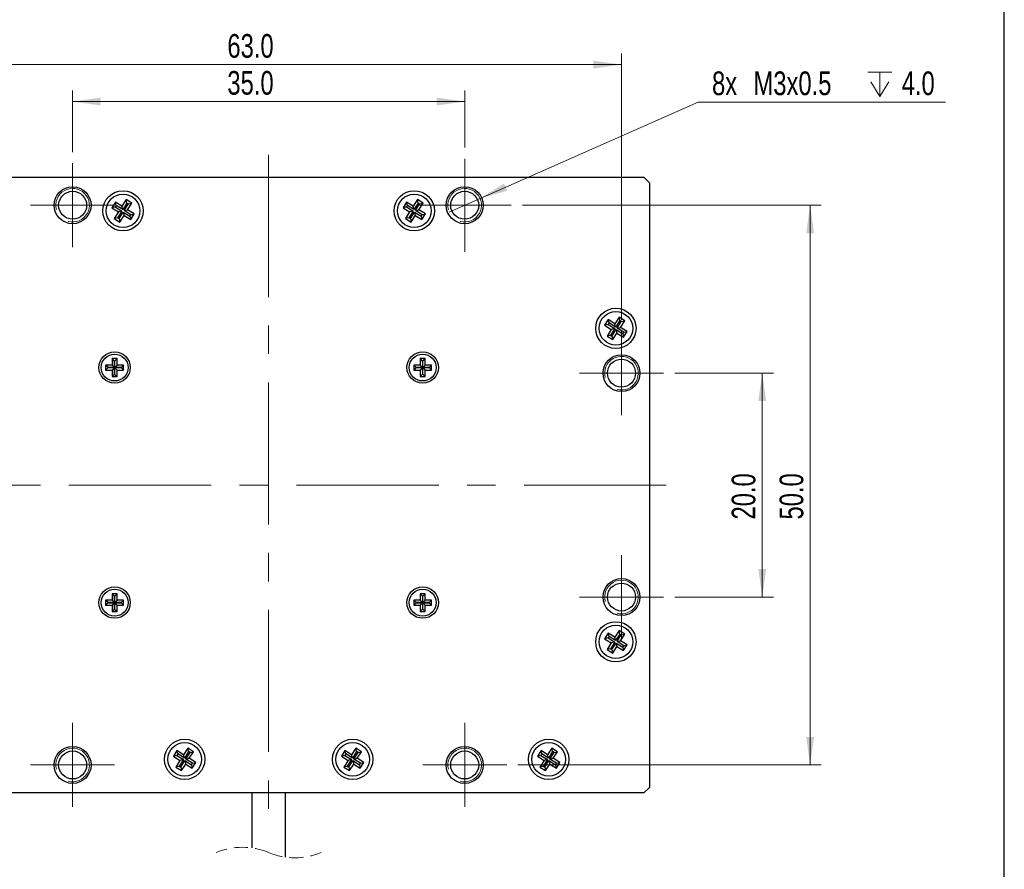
# Model space of a CAD drawing. Header units: millimetres. Extents: x 6 to 294, y 6 to 202.
# Tile 4 of 5: x 203 to 291, y 78 to 153. Entities that reach past the tile are written whole.
import ezdxf

# ---------------------------------------------------------------- set-up
doc = ezdxf.new("R2010")
doc.units = ezdxf.units.MM
doc.linetypes.add('CENTERX2', pattern=[20.32, 12.7, -2.54, 2.54, -2.54])
doc.linetypes.add('HIDDEN', pattern=[1.905, 1.27, -0.635])
doc.styles.add('SLDTEXTSTYLE0', font='TXT', dxfattribs={"width": 0.75})
doc.dimstyles.new('SLDDIMSTYLE5', dxfattribs={"dimtxt": 2.116667, "dimasz": 2.5, "dimexe": 0, "dimexo": 0.0625, "dimgap": 0.529167, "dimtad": 1, "dimdec": 1, "dimrnd": 1e-09, "dimzin": 4, "dimdsep": 46, "dimtxsty": 'SLDTEXTSTYLE0', "dimsah": 1, "dimcen": 0.09, "dimadec": 0, "dimazin": 1, "dimtfac": 1, "dimtdec": 1, "dimtofl": 0, "dimtmove": 0, "dimatfit": 3, "dimfxl": 1, "dimfrac": 2, "dimtolj": 1, "dimtzin": 12, "dimarcsym": 0})
doc.dimstyles.new('SLDDIMSTYLE6', dxfattribs={"dimtxt": 2.116667, "dimasz": 2.5, "dimexe": 0, "dimexo": 0.0625, "dimgap": 0.529167, "dimtad": 0, "dimtih": 1, "dimtoh": 1, "dimdec": 1, "dimrnd": 1e-09, "dimzin": 12, "dimdsep": 46, "dimtxsty": 'SLDTEXTSTYLE0', "dimblk1": 'NONE', "dimsah": 1, "dimcen": 0, "dimadec": 0, "dimazin": 3, "dimtfac": 1, "dimtdec": 1, "dimtmove": 0, "dimatfit": 3, "dimldrblk": 'NONE', "dimfxl": 1, "dimfrac": 2, "dimtolj": 1, "dimtzin": 12, "dimarcsym": 0})

# ---------------------------------------------------------------- blocks, each defined once
blk = doc.blocks.new('_D_10')
at = {"color": 7, "linetype": 'Continuous', "lineweight": 18}
for p, q in [((207.97, 141.655), (207.97, 147.168)), ((242.97, 142.055), (242.97, 147.168)), ((242.97, 146.168), (207.97, 146.168))]:
    blk.add_line(p, q, dxfattribs=at)
for points in [[(207.97, 146.168), (210.47, 145.818), (210.47, 146.518)], [(242.97, 146.168), (240.47, 146.518), (240.47, 145.818)]]:
    blk.add_solid(points, dxfattribs=at)
at = {"color": 7, "linetype": 'Continuous', "lineweight": 18, "insert": (221.784, 148.897), "char_height": 2.1167, "attachment_point": 1, "style": 'SLDTEXTSTYLE0'}
blk.add_mtext('35.0', dxfattribs=at)
blk = doc.blocks.new('_D_11')
at = {"color": 7, "linetype": 'Continuous', "lineweight": 18}
for p, q in [((193.97, 126.655), (193.97, 150.469)), ((256.97, 126.655), (256.97, 150.469)), ((193.97, 149.469), (256.97, 149.469))]:
    blk.add_line(p, q, dxfattribs=at)
for points in [[(193.97, 149.469), (196.47, 149.119), (196.47, 149.819)], [(256.97, 149.469), (254.47, 149.819), (254.47, 149.119)]]:
    blk.add_solid(points, dxfattribs=at)
at = {"color": 7, "linetype": 'Continuous', "lineweight": 18, "insert": (221.784, 152.198), "char_height": 2.1167, "attachment_point": 1, "style": 'SLDTEXTSTYLE0'}
blk.add_mtext('63.0', dxfattribs=at)
blk = doc.blocks.new('_D_12')
at = {"color": 7, "linetype": 'Continuous', "lineweight": 18}
for p, q in [((261.72, 121.905), (270.534, 121.905)), ((269.534, 121.905), (269.534, 101.905)), ((261.72, 101.905), (270.534, 101.905))]:
    blk.add_line(p, q, dxfattribs=at)
for points in [[(269.534, 121.905), (269.184, 119.405), (269.884, 119.405)], [(269.534, 101.905), (269.884, 104.405), (269.184, 104.405)]]:
    blk.add_solid(points, dxfattribs=at)
at = {"color": 7, "linetype": 'Continuous', "lineweight": 18, "insert": (266.806, 108.831), "char_height": 2.1167, "attachment_point": 1, "rotation": 90, "style": 'SLDTEXTSTYLE0'}
blk.add_mtext('20.0', dxfattribs=at)
blk = doc.blocks.new('_D_13')
at = {"color": 7, "linetype": 'Continuous', "lineweight": 18}
for p, q in [((248.12, 136.905), (274.809, 136.905)), ((273.809, 136.905), (273.809, 86.905)), ((247.72, 86.905), (274.809, 86.905))]:
    blk.add_line(p, q, dxfattribs=at)
for points in [[(273.809, 136.905), (273.459, 134.405), (274.159, 134.405)], [(273.809, 86.905), (274.159, 89.405), (273.459, 89.405)]]:
    blk.add_solid(points, dxfattribs=at)
at = {"color": 7, "linetype": 'Continuous', "lineweight": 18, "insert": (271.08, 108.831), "char_height": 2.1167, "attachment_point": 1, "rotation": 90, "style": 'SLDTEXTSTYLE0'}
blk.add_mtext('50.0', dxfattribs=at)
blk = doc.blocks.new('SW_SYMBOL_HOLE_DEPTH')
at = {"color": 0, "linetype": 'Continuous', "lineweight": 18}
for p, q in [((0, 875), (800, 875)), ((400, 875), (400, 75)), ((100, 555), (400, 75)), ((700, 555), (400, 75))]:
    blk.add_line(p, q, dxfattribs=at)
blk = doc.blocks.new('_D_14')
at = {"color": 7, "linetype": 'Continuous', "lineweight": 18}
for p, q in [((244.342, 137.512), (263.802, 146.127)), ((263.802, 146.127), (285.89, 146.127)), ((241.599, 136.298), (244.342, 137.512))]:
    blk.add_line(p, q, dxfattribs=at)
blk.add_solid([(244.342, 137.512), (246.77, 138.204), (246.486, 138.844)], dxfattribs=at)
at = {"color": 7, "linetype": 'Continuous', "lineweight": 18, "xscale": 0.0027037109, "yscale": 0.0027037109, "zscale": 0.0027037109}
blk.add_blockref('SW_SYMBOL_HOLE_DEPTH', (278.955, 146.421), dxfattribs=at)
at = {"color": 7, "linetype": 'Continuous', "lineweight": 18, "char_height": 2.1167, "attachment_point": 1, "style": 'SLDTEXTSTYLE0'}
for s, insert in [('8x', (265.052, 148.856)), ('M3x0.5', (268.752, 148.856)), ('4.0', (281.982, 148.856))]:
    blk.add_mtext(s, dxfattribs=dict(at, insert=insert))
blk = doc.blocks.new('_NONE')
blk = doc.blocks.new('SW_CENTERMARKSYMBOL_1')
at = {"color": 0, "linetype": 'Continuous', "lineweight": 18}
for p, q in [((0, 2.5), (0, 3.75)), ((0, 0), (0, 2.5)), ((-2.5, 0), (-3.75, 0)), ((0, 0), (-2.5, 0)), ((0, 0), (0, -2.5)), ((0, 0), (2.5, 0)), ((2.5, 0), (3.75, 0)), ((0, -2.5), (0, -3.75))]:
    blk.add_line(p, q, dxfattribs=at)
blk = doc.blocks.new('SW_CENTERMARKSYMBOL_3')
at = {"color": 0, "linetype": 'Continuous', "lineweight": 18}
for p, q in [((0, 2.5), (0, 3.75)), ((0, 0), (0, 2.5)), ((-2.5, 0), (-3.75, 0)), ((0, 0), (-2.5, 0)), ((0, 0), (0, -2.5)), ((0, 0), (2.5, 0)), ((2.5, 0), (3.75, 0)), ((0, -2.5), (0, -3.75))]:
    blk.add_line(p, q, dxfattribs=at)
blk = doc.blocks.new('SW_CENTERMARKSYMBOL_4')
at = {"color": 0, "linetype": 'Continuous', "lineweight": 18}
for p, q in [((0, 2.5), (0, 3.75)), ((0, 0), (0, 2.5)), ((-2.5, 0), (-3.75, 0)), ((0, 0), (-2.5, 0)), ((0, 0), (0, -2.5)), ((0, 0), (2.5, 0)), ((2.5, 0), (3.75, 0)), ((0, -2.5), (0, -3.75))]:
    blk.add_line(p, q, dxfattribs=at)
blk = doc.blocks.new('SW_CENTERMARKSYMBOL_5')
at = {"color": 0, "linetype": 'Continuous', "lineweight": 18}
for p, q in [((0, 2.5), (0, 3.75)), ((0, 0), (0, 2.5)), ((-2.5, 0), (-3.75, 0)), ((0, 0), (-2.5, 0)), ((0, 0), (0, -2.5)), ((0, 0), (2.5, 0)), ((2.5, 0), (3.75, 0)), ((0, -2.5), (0, -3.75))]:
    blk.add_line(p, q, dxfattribs=at)
blk = doc.blocks.new('SW_CENTERMARKSYMBOL_6')
at = {"color": 0, "linetype": 'Continuous', "lineweight": 18}
for p, q in [((0, 2.5), (0, 3.75)), ((0, 0), (0, 2.5)), ((-2.5, 0), (-3.75, 0)), ((0, 0), (-2.5, 0)), ((0, 0), (0, -2.5)), ((0, 0), (2.5, 0)), ((2.5, 0), (3.75, 0)), ((0, -2.5), (0, -3.75))]:
    blk.add_line(p, q, dxfattribs=at)
blk = doc.blocks.new('SW_CENTERMARKSYMBOL_7')
at = {"color": 0, "linetype": 'Continuous', "lineweight": 18}
for p, q in [((0, 2.5), (0, 4.15)), ((0, 0), (0, 2.5)), ((-2.5, 0), (-4.15, 0)), ((0, 0), (-2.5, 0)), ((0, 0), (0, -2.5)), ((0, 0), (2.5, 0)), ((2.5, 0), (4.15, 0)), ((0, -2.5), (0, -4.15))]:
    blk.add_line(p, q, dxfattribs=at)

msp = doc.modelspace()

# ---------------------------------------------------------------- linework, layer by layer
at = {"color": 7, "linetype": 'Continuous', "lineweight": 25}
for p, q in [((291.144, 6.453), (291.144, 199.039)), ((191.97, 139.405), (258.97, 139.405)), ((259.47, 138.905), (258.97, 139.405)), ((259.47, 138.905), (259.47, 84.905)), ((211.786, 137.193), (211.465, 136.686)), ((212.377, 136.819), (211.786, 137.193)), ((211.855, 136.886), (211.786, 137.193)), ((212.751, 137.411), (212.377, 136.819)), ((213.258, 137.09), (212.751, 137.411)), ((212.82, 137.104), (212.751, 137.411)), ((237.786, 137.193), (237.465, 136.686)), ((238.377, 136.819), (237.786, 137.193)), ((237.855, 136.886), (237.786, 137.193)), ((238.751, 137.411), (238.377, 136.819)), ((239.258, 137.09), (238.751, 137.411)), ((238.82, 137.104), (238.751, 137.411)), ((211.772, 136.755), (211.465, 136.686)), ((211.465, 136.686), (212.056, 136.312)), ((212.056, 136.312), (211.682, 135.72)), ((211.855, 136.886), (211.772, 136.755)), ((211.772, 136.755), (212.364, 136.381)), ((212.446, 136.512), (211.855, 136.886)), ((212.364, 136.381), (211.989, 135.79)), ((212.364, 136.381), (212.056, 136.312)), ((212.12, 135.707), (212.494, 136.298)), ((212.446, 136.512), (212.377, 136.819)), ((212.82, 137.104), (212.446, 136.512)), ((212.494, 136.298), (212.564, 135.991)), ((212.494, 136.298), (213.086, 135.924)), ((212.577, 136.429), (212.951, 137.021)), ((212.577, 136.429), (212.884, 136.498)), ((213.169, 136.055), (212.577, 136.429)), ((212.951, 137.021), (212.82, 137.104)), ((212.884, 136.498), (213.258, 137.09)), ((213.476, 136.124), (212.884, 136.498)), ((212.951, 137.021), (213.258, 137.09)), ((237.772, 136.755), (237.465, 136.686)), ((237.465, 136.686), (238.056, 136.312)), ((238.056, 136.312), (237.682, 135.72)), ((237.855, 136.886), (237.772, 136.755)), ((237.772, 136.755), (238.364, 136.381)), ((238.446, 136.512), (237.855, 136.886)), ((238.364, 136.381), (237.989, 135.79)), ((238.364, 136.381), (238.056, 136.312)), ((238.12, 135.707), (238.494, 136.298)), ((238.446, 136.512), (238.377, 136.819)), ((238.82, 137.104), (238.446, 136.512)), ((238.494, 136.298), (238.564, 135.991)), ((238.494, 136.298), (239.086, 135.924)), ((238.577, 136.429), (238.951, 137.021)), ((238.577, 136.429), (238.884, 136.498)), ((239.169, 136.055), (238.577, 136.429)), ((238.951, 137.021), (238.82, 137.104)), ((238.884, 136.498), (239.258, 137.09)), ((239.476, 136.124), (238.884, 136.498)), ((238.951, 137.021), (239.258, 137.09)), ((211.989, 135.79), (211.682, 135.72)), ((211.682, 135.72), (212.189, 135.4)), ((211.989, 135.79), (212.12, 135.707)), ((212.12, 135.707), (212.189, 135.4)), ((212.189, 135.4), (212.564, 135.991)), ((212.564, 135.991), (213.155, 135.617)), ((213.086, 135.924), (213.169, 136.055)), ((213.086, 135.924), (213.155, 135.617)), ((213.155, 135.617), (213.476, 136.124)), ((213.169, 136.055), (213.476, 136.124)), ((237.989, 135.79), (237.682, 135.72)), ((237.682, 135.72), (238.189, 135.4)), ((237.989, 135.79), (238.12, 135.707)), ((238.12, 135.707), (238.189, 135.4)), ((238.189, 135.4), (238.564, 135.991)), ((238.564, 135.991), (239.155, 135.617)), ((239.086, 135.924), (239.169, 136.055)), ((239.086, 135.924), (239.155, 135.617)), ((239.155, 135.617), (239.476, 136.124)), ((239.169, 136.055), (239.476, 136.124)), ((255.786, 126.693), (255.465, 126.186)), ((256.377, 126.319), (255.786, 126.693)), ((255.855, 126.386), (255.786, 126.693)), ((256.751, 126.911), (256.377, 126.319)), ((256.82, 126.604), (256.446, 126.012)), ((257.258, 126.59), (256.751, 126.911)), ((256.82, 126.604), (256.751, 126.911)), ((256.951, 126.521), (256.82, 126.604)), ((256.884, 125.998), (257.258, 126.59)), ((256.951, 126.521), (257.258, 126.59)), ((255.772, 126.255), (255.465, 126.186)), ((255.465, 126.186), (256.056, 125.812)), ((256.056, 125.812), (255.682, 125.22)), ((255.855, 126.386), (255.772, 126.255)), ((255.772, 126.255), (256.364, 125.881)), ((256.446, 126.012), (255.855, 126.386)), ((256.364, 125.881), (255.989, 125.29)), ((256.364, 125.881), (256.056, 125.812)), ((256.12, 125.207), (256.494, 125.798)), ((256.446, 126.012), (256.377, 126.319)), ((256.494, 125.798), (256.564, 125.491)), ((256.494, 125.798), (257.086, 125.424)), ((256.577, 125.929), (256.951, 126.521)), ((256.577, 125.929), (256.884, 125.998)), ((257.169, 125.555), (256.577, 125.929)), ((257.476, 125.624), (256.884, 125.998)), ((255.989, 125.29), (255.682, 125.22)), ((255.682, 125.22), (256.189, 124.9)), ((255.989, 125.29), (256.12, 125.207)), ((256.12, 125.207), (256.189, 124.9)), ((256.189, 124.9), (256.564, 125.491)), ((256.564, 125.491), (257.155, 125.117)), ((257.086, 125.424), (257.169, 125.555)), ((257.086, 125.424), (257.155, 125.117)), ((257.155, 125.117), (257.476, 125.624)), ((257.169, 125.555), (257.476, 125.624)), ((211.945, 123.205), (211.495, 123.205)), ((211.495, 123.205), (211.495, 122.63)), ((211.718, 122.983), (211.495, 123.205)), ((211.723, 122.983), (211.945, 123.205)), ((211.945, 122.63), (211.945, 123.205)), ((239.445, 123.205), (238.995, 123.205)), ((238.995, 123.205), (238.995, 122.63)), ((239.218, 122.983), (238.995, 123.205)), ((239.223, 122.983), (239.445, 123.205)), ((239.445, 122.63), (239.445, 123.205)), ((211.495, 122.63), (210.92, 122.63)), ((210.92, 122.63), (210.92, 122.18)), ((211.143, 122.408), (210.92, 122.63)), ((211.143, 122.403), (210.92, 122.18)), ((210.92, 122.18), (211.495, 122.18)), ((211.718, 122.408), (211.143, 122.408)), ((211.143, 122.408), (211.143, 122.403)), ((211.143, 122.403), (211.718, 122.403)), ((211.718, 122.408), (211.495, 122.63)), ((211.718, 122.403), (211.495, 122.18)), ((211.495, 122.18), (211.495, 121.605)), ((211.723, 122.983), (211.718, 122.983)), ((211.718, 122.983), (211.718, 122.408)), ((211.718, 122.403), (211.718, 121.828)), ((211.723, 122.408), (211.723, 122.983)), ((211.723, 122.408), (211.945, 122.63)), ((212.298, 122.408), (211.723, 122.408)), ((211.723, 122.403), (211.945, 122.18)), ((211.723, 122.403), (212.298, 122.403)), ((211.723, 121.828), (211.723, 122.403)), ((212.52, 122.63), (211.945, 122.63)), ((211.945, 121.605), (211.945, 122.18)), ((211.945, 122.18), (212.52, 122.18)), ((212.298, 122.408), (212.52, 122.63)), ((212.298, 122.403), (212.298, 122.408)), ((212.298, 122.403), (212.52, 122.18)), ((212.52, 122.18), (212.52, 122.63)), ((238.995, 122.63), (238.42, 122.63)), ((238.42, 122.63), (238.42, 122.18)), ((238.643, 122.408), (238.42, 122.63)), ((238.643, 122.403), (238.42, 122.18)), ((238.42, 122.18), (238.995, 122.18)), ((239.218, 122.408), (238.643, 122.408)), ((238.643, 122.408), (238.643, 122.403)), ((238.643, 122.403), (239.218, 122.403)), ((239.218, 122.408), (238.995, 122.63)), ((239.218, 122.403), (238.995, 122.18)), ((238.995, 122.18), (238.995, 121.605)), ((239.223, 122.983), (239.218, 122.983)), ((239.218, 122.983), (239.218, 122.408)), ((239.218, 122.403), (239.218, 121.828)), ((239.223, 122.408), (239.223, 122.983)), ((239.223, 122.408), (239.445, 122.63)), ((239.798, 122.408), (239.223, 122.408)), ((239.223, 122.403), (239.445, 122.18)), ((239.223, 122.403), (239.798, 122.403)), ((239.223, 121.828), (239.223, 122.403)), ((240.02, 122.63), (239.445, 122.63)), ((239.445, 121.605), (239.445, 122.18)), ((239.445, 122.18), (240.02, 122.18)), ((239.798, 122.408), (240.02, 122.63)), ((239.798, 122.403), (239.798, 122.408)), ((239.798, 122.403), (240.02, 122.18)), ((240.02, 122.18), (240.02, 122.63)), ((211.718, 121.828), (211.495, 121.605)), ((211.495, 121.605), (211.945, 121.605)), ((211.718, 121.828), (211.723, 121.828)), ((211.723, 121.828), (211.945, 121.605)), ((239.218, 121.828), (238.995, 121.605)), ((238.995, 121.605), (239.445, 121.605)), ((239.218, 121.828), (239.223, 121.828)), ((239.223, 121.828), (239.445, 121.605)), ((211.945, 102.205), (211.495, 102.205)), ((211.495, 102.205), (211.495, 101.63)), ((211.718, 101.983), (211.495, 102.205)), ((211.723, 101.983), (211.718, 101.983)), ((211.718, 101.983), (211.718, 101.408)), ((211.723, 101.983), (211.945, 102.205)), ((211.723, 101.408), (211.723, 101.983)), ((211.945, 101.63), (211.945, 102.205)), ((239.445, 102.205), (238.995, 102.205)), ((238.995, 102.205), (238.995, 101.63)), ((239.218, 101.983), (238.995, 102.205)), ((239.223, 101.983), (239.218, 101.983)), ((239.218, 101.983), (239.218, 101.408)), ((239.223, 101.983), (239.445, 102.205)), ((239.223, 101.408), (239.223, 101.983)), ((239.445, 101.63), (239.445, 102.205)), ((211.495, 101.63), (210.92, 101.63)), ((210.92, 101.63), (210.92, 101.18)), ((211.143, 101.408), (210.92, 101.63)), ((211.143, 101.403), (210.92, 101.18)), ((210.92, 101.18), (211.495, 101.18)), ((211.718, 101.408), (211.143, 101.408)), ((211.143, 101.408), (211.143, 101.403)), ((211.143, 101.403), (211.718, 101.403)), ((211.718, 101.408), (211.495, 101.63)), ((211.718, 101.403), (211.495, 101.18)), ((211.495, 101.18), (211.495, 100.605)), ((211.718, 101.403), (211.718, 100.828)), ((211.723, 101.408), (211.945, 101.63)), ((212.298, 101.408), (211.723, 101.408)), ((211.723, 101.403), (211.945, 101.18)), ((211.723, 101.403), (212.298, 101.403)), ((211.723, 100.828), (211.723, 101.403)), ((212.52, 101.63), (211.945, 101.63)), ((211.945, 100.605), (211.945, 101.18)), ((211.945, 101.18), (212.52, 101.18)), ((212.298, 101.408), (212.52, 101.63)), ((212.298, 101.403), (212.298, 101.408)), ((212.298, 101.403), (212.52, 101.18)), ((212.52, 101.18), (212.52, 101.63)), ((238.995, 101.63), (238.42, 101.63)), ((238.42, 101.63), (238.42, 101.18)), ((238.643, 101.408), (238.42, 101.63)), ((238.643, 101.403), (238.42, 101.18)), ((238.42, 101.18), (238.995, 101.18)), ((239.218, 101.408), (238.643, 101.408)), ((238.643, 101.408), (238.643, 101.403)), ((238.643, 101.403), (239.218, 101.403)), ((239.218, 101.408), (238.995, 101.63)), ((239.218, 101.403), (238.995, 101.18)), ((238.995, 101.18), (238.995, 100.605)), ((239.218, 101.403), (239.218, 100.828)), ((239.223, 101.408), (239.445, 101.63)), ((239.798, 101.408), (239.223, 101.408)), ((239.223, 101.403), (239.445, 101.18)), ((239.223, 101.403), (239.798, 101.403)), ((239.223, 100.828), (239.223, 101.403)), ((240.02, 101.63), (239.445, 101.63)), ((239.445, 100.605), (239.445, 101.18)), ((239.445, 101.18), (240.02, 101.18)), ((239.798, 101.408), (240.02, 101.63)), ((239.798, 101.403), (239.798, 101.408)), ((239.798, 101.403), (240.02, 101.18)), ((240.02, 101.18), (240.02, 101.63)), ((211.718, 100.828), (211.495, 100.605)), ((211.495, 100.605), (211.945, 100.605)), ((211.718, 100.828), (211.723, 100.828)), ((211.723, 100.828), (211.945, 100.605)), ((239.218, 100.828), (238.995, 100.605)), ((238.995, 100.605), (239.445, 100.605)), ((239.218, 100.828), (239.223, 100.828)), ((239.223, 100.828), (239.445, 100.605)), ((255.786, 98.693), (255.465, 98.186)), ((256.377, 98.319), (255.786, 98.693)), ((255.855, 98.386), (255.786, 98.693)), ((256.751, 98.911), (256.377, 98.319)), ((256.82, 98.604), (256.446, 98.012)), ((256.577, 97.929), (256.951, 98.521)), ((257.258, 98.59), (256.751, 98.911)), ((256.82, 98.604), (256.751, 98.911)), ((256.951, 98.521), (256.82, 98.604)), ((256.884, 97.998), (257.258, 98.59)), ((256.951, 98.521), (257.258, 98.59)), ((255.772, 98.255), (255.465, 98.186)), ((255.465, 98.186), (256.056, 97.812)), ((256.056, 97.812), (255.682, 97.22)), ((255.855, 98.386), (255.772, 98.255)), ((255.772, 98.255), (256.364, 97.881)), ((256.446, 98.012), (255.855, 98.386)), ((256.364, 97.881), (255.989, 97.29)), ((256.364, 97.881), (256.056, 97.812)), ((256.12, 97.207), (256.494, 97.798)), ((256.446, 98.012), (256.377, 98.319)), ((256.494, 97.798), (256.564, 97.491)), ((256.494, 97.798), (257.086, 97.424)), ((256.577, 97.929), (256.884, 97.998)), ((257.169, 97.555), (256.577, 97.929)), ((257.476, 97.624), (256.884, 97.998)), ((257.155, 97.117), (257.476, 97.624)), ((257.169, 97.555), (257.476, 97.624)), ((255.989, 97.29), (255.682, 97.22)), ((255.682, 97.22), (256.189, 96.9)), ((255.989, 97.29), (256.12, 97.207)), ((256.12, 97.207), (256.189, 96.9)), ((256.189, 96.9), (256.564, 97.491)), ((256.564, 97.491), (257.155, 97.117)), ((257.086, 97.424), (257.169, 97.555)), ((257.086, 97.424), (257.155, 97.117)), ((217.286, 88.193), (216.965, 87.686)), ((217.877, 87.819), (217.286, 88.193)), ((217.355, 87.886), (217.286, 88.193)), ((218.251, 88.411), (217.877, 87.819)), ((218.32, 88.104), (217.946, 87.512)), ((218.077, 87.429), (218.451, 88.021)), ((218.758, 88.09), (218.251, 88.411)), ((218.32, 88.104), (218.251, 88.411)), ((218.451, 88.021), (218.32, 88.104)), ((218.384, 87.498), (218.758, 88.09)), ((218.451, 88.021), (218.758, 88.09)), ((232.286, 88.193), (231.965, 87.686)), ((232.877, 87.819), (232.286, 88.193)), ((232.355, 87.886), (232.286, 88.193)), ((233.251, 88.411), (232.877, 87.819)), ((233.32, 88.104), (232.946, 87.512)), ((233.077, 87.429), (233.451, 88.021)), ((233.758, 88.09), (233.251, 88.411)), ((233.32, 88.104), (233.251, 88.411)), ((233.451, 88.021), (233.32, 88.104)), ((233.384, 87.498), (233.758, 88.09)), ((233.451, 88.021), (233.758, 88.09)), ((249.786, 88.193), (249.465, 87.686)), ((250.377, 87.819), (249.786, 88.193)), ((249.855, 87.886), (249.786, 88.193)), ((250.751, 88.411), (250.377, 87.819)), ((250.82, 88.104), (250.446, 87.512)), ((250.577, 87.429), (250.951, 88.021)), ((251.258, 88.09), (250.751, 88.411)), ((250.82, 88.104), (250.751, 88.411)), ((250.951, 88.021), (250.82, 88.104)), ((250.884, 87.498), (251.258, 88.09)), ((250.951, 88.021), (251.258, 88.09)), ((217.272, 87.755), (216.965, 87.686)), ((216.965, 87.686), (217.556, 87.312)), ((217.556, 87.312), (217.182, 86.72)), ((217.355, 87.886), (217.272, 87.755)), ((217.272, 87.755), (217.864, 87.381)), ((217.946, 87.512), (217.355, 87.886)), ((217.864, 87.381), (217.489, 86.79)), ((217.864, 87.381), (217.556, 87.312)), ((217.62, 86.707), (217.994, 87.298)), ((217.946, 87.512), (217.877, 87.819)), ((217.994, 87.298), (218.064, 86.991)), ((217.994, 87.298), (218.586, 86.924)), ((218.077, 87.429), (218.384, 87.498)), ((218.669, 87.055), (218.077, 87.429)), ((218.976, 87.124), (218.384, 87.498)), ((218.586, 86.924), (218.669, 87.055)), ((218.655, 86.617), (218.976, 87.124)), ((218.669, 87.055), (218.976, 87.124)), ((232.272, 87.755), (231.965, 87.686)), ((231.965, 87.686), (232.556, 87.312)), ((232.556, 87.312), (232.182, 86.72)), ((232.355, 87.886), (232.272, 87.755)), ((232.272, 87.755), (232.864, 87.381)), ((232.946, 87.512), (232.355, 87.886)), ((232.864, 87.381), (232.489, 86.79)), ((232.864, 87.381), (232.556, 87.312)), ((232.62, 86.707), (232.994, 87.298)), ((232.946, 87.512), (232.877, 87.819)), ((232.994, 87.298), (233.064, 86.991)), ((232.994, 87.298), (233.586, 86.924)), ((233.077, 87.429), (233.384, 87.498)), ((233.669, 87.055), (233.077, 87.429)), ((233.976, 87.124), (233.384, 87.498)), ((233.586, 86.924), (233.669, 87.055)), ((233.655, 86.617), (233.976, 87.124)), ((233.669, 87.055), (233.976, 87.124)), ((249.772, 87.755), (249.465, 87.686)), ((249.465, 87.686), (250.056, 87.312)), ((250.056, 87.312), (249.682, 86.72)), ((249.855, 87.886), (249.772, 87.755)), ((249.772, 87.755), (250.364, 87.381)), ((250.446, 87.512), (249.855, 87.886)), ((250.364, 87.381), (249.989, 86.79)), ((250.364, 87.381), (250.056, 87.312)), ((250.12, 86.707), (250.494, 87.298)), ((250.446, 87.512), (250.377, 87.819)), ((250.494, 87.298), (250.564, 86.991)), ((250.494, 87.298), (251.086, 86.924)), ((250.577, 87.429), (250.884, 87.498)), ((251.169, 87.055), (250.577, 87.429)), ((251.476, 87.124), (250.884, 87.498)), ((251.086, 86.924), (251.169, 87.055)), ((251.155, 86.617), (251.476, 87.124)), ((251.169, 87.055), (251.476, 87.124)), ((217.489, 86.79), (217.182, 86.72)), ((217.182, 86.72), (217.689, 86.4)), ((217.489, 86.79), (217.62, 86.707)), ((217.62, 86.707), (217.689, 86.4)), ((217.689, 86.4), (218.064, 86.991)), ((218.064, 86.991), (218.655, 86.617)), ((218.586, 86.924), (218.655, 86.617)), ((232.489, 86.79), (232.182, 86.72)), ((232.182, 86.72), (232.689, 86.4)), ((232.489, 86.79), (232.62, 86.707)), ((232.62, 86.707), (232.689, 86.4)), ((232.689, 86.4), (233.064, 86.991)), ((233.064, 86.991), (233.655, 86.617)), ((233.586, 86.924), (233.655, 86.617)), ((249.989, 86.79), (249.682, 86.72)), ((249.682, 86.72), (250.189, 86.4)), ((249.989, 86.79), (250.12, 86.707)), ((250.12, 86.707), (250.189, 86.4)), ((250.189, 86.4), (250.564, 86.991)), ((250.564, 86.991), (251.155, 86.617)), ((251.086, 86.924), (251.155, 86.617)), ((258.97, 84.405), (191.97, 84.405)), ((223.97, 84.405), (223.97, 79.493)), ((226.97, 78.674), (226.97, 84.405)), ((258.97, 84.405), (259.47, 84.905))]:
    msp.add_line(p, q, dxfattribs=at)
at = {"color": 7, "linetype": 'CENTERX2', "lineweight": 18}
for p, q in [((225.47, 141.405), (225.47, 82.405)), ((260.97, 111.905), (189.97, 111.905))]:
    msp.add_line(p, q, dxfattribs=at)
at = {"color": 7, "linetype": 'Continuous', "lineweight": 25}
for centre, radius in [((207.97, 136.905), 1.65), ((207.97, 136.905), 1.25), ((212.47, 136.405), 1.8), ((238.47, 136.405), 1.8), ((242.97, 136.905), 1.65), ((242.97, 136.905), 1.25), ((212.47, 136.405), 1.5), ((238.47, 136.405), 1.5), ((256.47, 125.905), 1.8), ((256.47, 125.905), 1.5), ((211.72, 122.405), 1.4), ((211.72, 122.405), 1.2), ((239.22, 122.405), 1.4), ((239.22, 122.405), 1.2), ((256.97, 121.905), 1.65), ((256.97, 121.905), 1.25), ((256.97, 101.905), 1.65), ((256.97, 101.905), 1.25), ((211.72, 101.405), 1.4), ((211.72, 101.405), 1.2), ((239.22, 101.405), 1.4), ((239.22, 101.405), 1.2), ((256.47, 97.905), 1.8), ((256.47, 97.905), 1.5), ((217.97, 87.405), 1.8), ((217.97, 87.405), 1.5), ((232.97, 87.405), 1.8), ((232.97, 87.405), 1.5), ((250.47, 87.405), 1.8), ((250.47, 87.405), 1.5), ((207.97, 86.905), 1.65), ((207.97, 86.905), 1.25), ((242.97, 86.905), 1.65), ((242.97, 86.905), 1.25)]:
    msp.add_circle(centre, radius, dxfattribs=at)
at = {"color": 7, "linetype": 'Continuous', "lineweight": 0}
for centre, start, end in [((207.97, 136.905), 254.99788, 194.99961), ((242.97, 136.905), 254.99642, 194.99926), ((256.97, 121.905), 254.99368, 194.99848), ((256.97, 101.905), 254.99369, 194.99847), ((207.97, 86.905), 254.99784, 194.99955), ((242.97, 86.905), 254.99638, 194.9992)]:
    msp.add_arc(centre, 1.5, start, end, dxfattribs=at)
at = {"color": 7, "linetype": 'HIDDEN', "lineweight": 18}
for centre, start, end in [((223.133, 73.473), 67.38014, 112.61986), ((227.808, 84.693), 247.38014, 292.61986)]:
    msp.add_arc(centre, 6.078, start, end, dxfattribs=at)

# ---------------------------------------------------------------- block references
at = {"color": 7, "linetype": 'Continuous', "lineweight": 18}
for name, p in [('SW_CENTERMARKSYMBOL_1', (207.97, 136.905)), ('SW_CENTERMARKSYMBOL_7', (242.97, 136.905)), ('SW_CENTERMARKSYMBOL_6', (256.97, 121.905)), ('SW_CENTERMARKSYMBOL_5', (256.97, 101.905)), ('SW_CENTERMARKSYMBOL_3', (207.97, 86.905)), ('SW_CENTERMARKSYMBOL_4', (242.97, 86.905))]:
    msp.add_blockref(name, p, dxfattribs=at)

# ---------------------------------------------------------------- dimensions: what is measured, and where the dimension line sits
for base, p1, p2, picture, middle in [((256.97, 149.469), (193.97, 125.655), (256.97, 125.655), '_D_11', (224.52, 149.469)), ((207.97, 146.168), (242.97, 141.055), (207.97, 140.655), '_D_10', (224.52, 146.168))]:
    dim = msp.add_linear_dim(base=base, p1=p1, p2=p2, dimstyle='SLDDIMSTYLE5', dxfattribs=at)
    dim.commit()
    dim.dimension.update_dxf_attribs({"geometry": picture, "text_midpoint": middle, "dimtype": 160})
dim = msp.add_diameter_dim_2p(p1=(241.599, 136.298), p2=(244.342, 137.512), text='8x M3x0.5 {\\fGDT;x}4.0', dimstyle='SLDDIMSTYLE6', override={"dimpost": '<>'}, dxfattribs=at)
dim.commit()
dim.dimension.update_dxf_attribs({"geometry": '_D_14', "text_midpoint": (275.471, 147.85), "dimtype": 163})
for base, p1, p2, picture, middle in [((273.809, 86.905), (247.12, 136.905), (246.72, 86.905), '_D_13', (273.809, 111.567)), ((269.534, 101.905), (260.72, 121.905), (260.72, 101.905), '_D_12', (269.534, 111.567))]:
    dim = msp.add_linear_dim(base=base, p1=p1, p2=p2, angle=90, dimstyle='SLDDIMSTYLE5', dxfattribs=at)
    dim.commit()
    dim.dimension.update_dxf_attribs({"geometry": picture, "text_midpoint": middle, "dimtype": 160})

doc.saveas('drawing.dxf')
